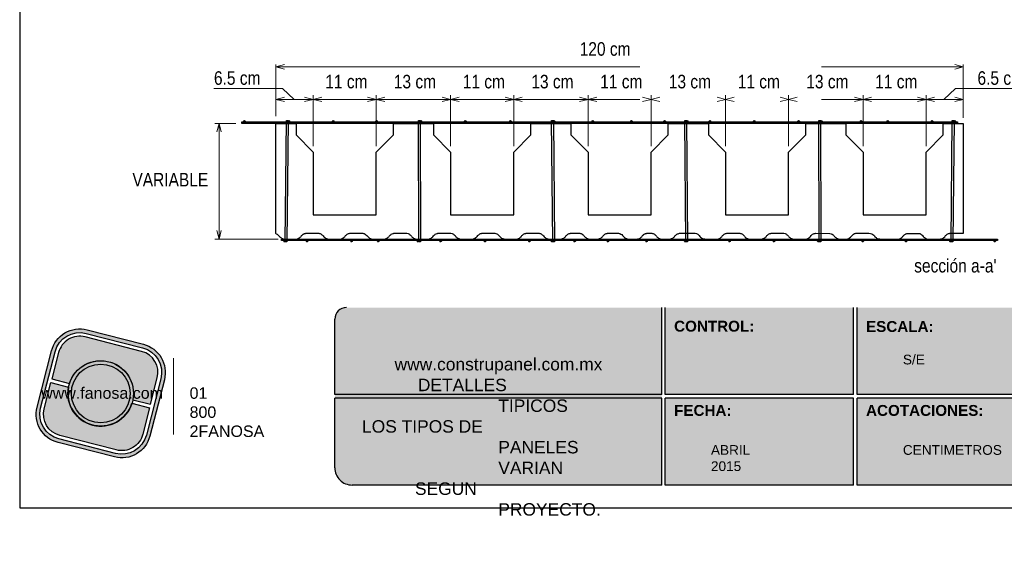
# Model space of a CAD drawing. Header units: millimetres. Extents: x 0 to 30, y 0 to 35.5.
# Tile 1 of 2: x 4 to 21.2, y 2.8 to 12.2. Entities that reach past the tile are written whole.
import ezdxf

# ---------------------------------------------------------------- set-up
doc = ezdxf.new("R2010")
doc.units = ezdxf.units.MM
doc.linetypes.add('DASHED2', pattern=[9.524999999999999, 6.35, -3.175])
for name, color, linetype in [('conector', 5, 'Continuous'), ('eps', 251, 'Continuous'), ('longitudinal', 6, 'Continuous'), ('transversal', 1, 'Continuous')]:
    doc.layers.add(name, color=color, linetype=linetype)
doc.layers.add('TEXTO', color=7, linetype='DASHED2', lineweight=0)
doc.layers.add('TEXTO CUADRO DATOS', color=251, linetype='Continuous', lineweight=0)
doc.styles.add('Erika', font='techl___.ttf', dxfattribs={"height": 0.25})
doc.styles.get("Standard").update_dxf_attribs({"font": 'arial.ttf'})

# ---------------------------------------------------------------- blocks, each defined once
blk = doc.blocks.new('LOGO GRIS')
at = {"true_color": 0xe3e3e3}
h = blk.add_hatch(color=254, dxfattribs=at)
edge = h.paths.add_edge_path()
edge.add_arc((2075.55300328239, 279.2979295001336), 0.508199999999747, 255.6007667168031, 345.6007667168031, ccw=False)
edge.add_line((2075.426625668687, 278.8056938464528), (2074.442154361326, 279.0584490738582))
edge.add_arc((2074.568531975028, 279.5506847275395), 0.5082000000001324, 165.6007667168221, 255.6007667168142, ccw=False)
edge.add_line((2074.076296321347, 279.6770623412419), (2074.329051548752, 280.661533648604))
edge.add_arc((2074.821287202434, 280.535156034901), 0.508200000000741, 75.60076671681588, 165.6007667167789, ccw=False)
edge.add_line((2074.947664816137, 281.0273916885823), (2075.932136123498, 280.7746364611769))
edge.add_arc((2075.805758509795, 280.2824008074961), 0.5081999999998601, -14.399233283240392, 75.60076671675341, ccw=False)
edge.add_line((2076.297994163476, 280.1560231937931), (2076.045238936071, 279.1715518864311))
edge = h.paths.add_edge_path(flags=16)
edge.add_arc((2075.55300328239, 279.2979295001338), 0.4446749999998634, 255.6007667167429, 345.6007667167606, ccw=False)
edge.add_line((2075.4424228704, 278.867223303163), (2074.457951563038, 279.1199785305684))
edge.add_arc((2074.568531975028, 279.5506847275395), 0.4446750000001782, 165.6007667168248, 255.60076671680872, ccw=False)
edge.add_line((2074.137825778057, 279.6612651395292), (2074.390581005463, 280.6457364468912))
edge.add_arc((2074.821287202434, 280.5351560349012), 0.4446750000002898, 75.60076671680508, 165.6007667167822, ccw=False)
edge.add_line((2074.931867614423, 280.9658622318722), (2075.916338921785, 280.7131070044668))
edge.add_arc((2075.805758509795, 280.2824008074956), 0.4446750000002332, -14.399233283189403, 75.60076671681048, ccw=False)
edge.add_line((2076.236464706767, 280.1718203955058), (2075.983709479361, 279.1873490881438))
h = blk.add_hatch(color=254, dxfattribs=at)
edge = h.paths.add_edge_path()
edge.add_line((2076.05645623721, 279.7261466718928), (2076.174935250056, 280.1876175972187))
edge.add_arc((2075.805758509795, 280.2824008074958), 0.3811499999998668, 345.60076671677, 435.6007667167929)
edge.add_line((2075.900541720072, 280.6515775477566), (2074.916070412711, 280.9043327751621))
edge.add_arc((2074.821287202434, 280.5351560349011), 0.3811500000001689, 75.6007667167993, 165.6007667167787)
edge.add_line((2074.452110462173, 280.6299392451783), (2074.333631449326, 280.1684683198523))
edge.add_line((2074.333631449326, 280.1684683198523), (2074.642133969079, 280.0892627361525))
edge.add_arc((2075.187145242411, 279.9165427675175), 0.5717249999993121, -11.21449474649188, 162.4160281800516, ccw=False)
edge.add_line((2075.747953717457, 279.8053522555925), (2076.05645623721, 279.7261466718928))
h = blk.add_hatch(color=254, dxfattribs=at)
h.paths.add_polyline_path([(2074.615420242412, 279.9165427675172, 1), (2075.758870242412, 279.9165427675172, 1)])
h.paths.add_polyline_path([(2075.699701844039, 279.9165427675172, -1), (2074.674588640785, 279.9165427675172, -1)], flags=16)
h = blk.add_hatch(color=252)
h.set_gradient(color1=(132, 132, 132), rotation=70.00000000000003, tint=1, name='SPHERICAL')
h.paths.add_polyline_path([(2075.699701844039, 279.9165427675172, 1), (2074.674588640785, 279.9165427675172, 1)])
h = blk.add_hatch(color=254, dxfattribs=at)
edge = h.paths.add_edge_path()
edge.add_arc((2075.187145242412, 279.9165427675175), 0.5717250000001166, 168.7855052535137, 342.4160281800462)
edge.add_line((2075.732156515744, 279.7438227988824), (2076.040659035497, 279.6646172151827))
edge.add_line((2076.040659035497, 279.6646172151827), (2075.922180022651, 279.2031462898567))
edge.add_arc((2075.55300328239, 279.2979295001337), 0.3811499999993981, 255.6007667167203, 345.60076671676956, ccw=False)
edge.add_line((2075.458220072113, 278.9287527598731), (2074.473748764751, 279.1815079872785))
edge.add_arc((2074.568531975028, 279.5506847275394), 0.3811500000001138, 165.6007667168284, 255.60076671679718, ccw=False)
edge.add_line((2074.199355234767, 279.6454679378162), (2074.317834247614, 280.1069388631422))
edge.add_line((2074.317834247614, 280.1069388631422), (2074.626336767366, 280.0277332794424))
at = {"color": 254, "true_color": 0xe3e3e3}
for points in [[(2076.045238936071, 279.1715518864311, -0.414213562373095), (2075.426625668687, 278.8056938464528), (2074.442154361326, 279.0584490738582, -0.414213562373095), (2074.076296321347, 279.6770623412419), (2074.329051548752, 280.661533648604, -0.414213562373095), (2074.947664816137, 281.0273916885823), (2075.932136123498, 280.7746364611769, -0.4142135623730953), (2076.297994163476, 280.1560231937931)], [(2075.983709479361, 279.1873490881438, -0.4142135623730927), (2075.4424228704, 278.867223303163), (2074.457951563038, 279.1199785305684, -0.4142135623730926), (2074.137825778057, 279.6612651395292), (2074.390581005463, 280.6457364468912, -0.414213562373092), (2074.931867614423, 280.9658622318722), (2075.916338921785, 280.7131070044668, -0.4142135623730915), (2076.236464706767, 280.1718203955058)], [(2076.05645623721, 279.7261466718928), (2076.174935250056, 280.1876175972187, 0.414213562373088), (2075.900541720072, 280.6515775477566), (2074.916070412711, 280.9043327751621, 0.4142135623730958), (2074.452110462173, 280.6299392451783), (2074.333631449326, 280.1684683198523), (2074.642133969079, 280.0892627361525, -0.9459053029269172), (2075.747953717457, 279.8053522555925)], [(2074.626336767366, 280.0277332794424, 0.9459053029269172), (2075.732156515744, 279.7438227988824), (2076.040659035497, 279.6646172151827), (2075.922180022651, 279.2031462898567, -0.4142135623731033), (2075.458220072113, 278.9287527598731), (2074.473748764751, 279.1815079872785, -0.414213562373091), (2074.199355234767, 279.6454679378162), (2074.317834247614, 280.1069388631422)]]:
    blk.add_lwpolyline(points, format="xyb", close=True, dxfattribs=at)
for radius in [0.5717249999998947, 0.5125566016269]:
    blk.add_circle((2075.187145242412, 279.9165427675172), radius, dxfattribs=at)
blk = doc.blocks.new('FANOSA')
at = {"color": 253, "true_color": 0xb3b3b3, "const_width": 0.02}
blk.add_lwpolyline([(365.3181968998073, 247.9798347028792), (365.3181968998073, 246.6427006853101)], dxfattribs=at)
at = {"color": 254}
blk.add_blockref('LOGO GRIS', (-1711.138939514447, -32.55437656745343), dxfattribs=at)
at = {"layer": 'TEXTO CUADRO DATOS', "char_height": 0.2, "width": 0.003231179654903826, "attachment_point": 1}
for s, insert in [('{\\fArial|b0|i0|c0|p34;www.fanosa.com}', (363.0082168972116, 247.4682254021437)), ('{\\fArial|b0|i0|c0|p34;01 800 2FANOSA}', (365.5993370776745, 247.4682254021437))]:
    blk.add_mtext(s, dxfattribs=dict(at, insert=insert))

msp = doc.modelspace()

# ---------------------------------------------------------------- hatches: boundary and pattern name
at = {"true_color": 0xb3b3b3}
msp.add_hatch(color=253, dxfattribs=at).paths.add_polyline_path([(15.20691551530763, 4.052734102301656), (15.20691551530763, 5.632734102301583), (15.20691551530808, 7.152734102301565), (9.70096199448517, 7.152734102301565, 0.4142135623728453), (9.500961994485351, 6.952734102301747), (9.500961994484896, 5.632734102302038), (9.500961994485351, 4.352734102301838, 0.4142135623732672), (9.800961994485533, 4.052734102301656)])
h = msp.add_hatch(color=253, dxfattribs=at)
h.paths.add_polyline_path([(18.55787490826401, 5.632734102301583), (18.55787490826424, 7.15273410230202), (15.26691551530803, 7.152734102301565), (15.26691551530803, 5.632734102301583)])
h.paths.add_polyline_path([(18.55787490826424, 5.572734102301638), (15.26691551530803, 5.572734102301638), (15.26691551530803, 4.052734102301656), (18.55787490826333, 4.052734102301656)])
h.paths.add_polyline_path([(18.61787490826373, 5.572734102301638), (18.6178749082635, 4.052734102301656), (21.60883430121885, 4.052734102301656, 0.4142135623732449), (21.90883430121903, 4.352734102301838), (21.90883430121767, 5.572734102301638)])
h.paths.add_polyline_path([(18.61787490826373, 7.152734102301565), (18.61787490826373, 5.632734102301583), (21.90883430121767, 5.632734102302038), (21.90883430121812, 6.952734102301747, 0.414213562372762), (21.7088343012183, 7.152734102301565)])

# ---------------------------------------------------------------- linework, layer by layer
at = {"color": 2}
for p, q in [((20.32264440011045, 10.39649108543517), (20.3735444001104, 10.39649108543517)), ((20.32264440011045, 10.39649108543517), (20.3735444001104, 10.39649108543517)), ((8.621877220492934, 8.326446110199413), (8.570977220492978, 8.326446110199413)), ((8.621877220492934, 8.326446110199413), (8.570977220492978, 8.326446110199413))]:
    msp.add_line(p, q, dxfattribs=at)
at = {"color": 253, "true_color": 0xb3b3b3}
for p, q in [((15.20691551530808, 5.632734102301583), (15.20691551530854, 7.152734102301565)), ((15.26691551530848, 5.632734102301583), (15.26691551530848, 7.152734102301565)), ((18.55787490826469, 5.632734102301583), (18.55787490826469, 7.152734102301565)), ((18.61787490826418, 5.632734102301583), (18.61787490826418, 7.152734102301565)), ((9.500961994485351, 5.632734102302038), (9.500961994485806, 6.952734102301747)), ((15.20691551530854, 5.632734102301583), (9.500961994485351, 5.632734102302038)), ((15.20691551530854, 5.572734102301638), (9.500961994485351, 5.572734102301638)), ((9.500961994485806, 4.352734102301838), (9.500961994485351, 5.572734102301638)), ((15.20691551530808, 4.052734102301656), (15.20691551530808, 5.572734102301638)), ((18.55787490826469, 5.632734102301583), (15.26691551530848, 5.632734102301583)), ((15.26691551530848, 4.052734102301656), (15.26691551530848, 5.572734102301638)), ((18.55787490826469, 5.572734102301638), (15.26691551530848, 5.572734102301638)), ((18.55787490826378, 4.052734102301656), (18.55787490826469, 5.572734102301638)), ((21.90883430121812, 5.632734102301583), (18.61787490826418, 5.632734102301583)), ((18.61787490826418, 4.052734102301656), (18.61787490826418, 5.572734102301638)), ((21.90883430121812, 5.572734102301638), (18.61787490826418, 5.572734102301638)), ((15.20691551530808, 4.052734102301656), (9.800961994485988, 4.052734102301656)), ((18.55787490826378, 4.052734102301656), (15.26691551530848, 4.052734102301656)), ((21.6088343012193, 4.052734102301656), (18.61787490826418, 4.052734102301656))]:
    msp.add_line(p, q, dxfattribs=at)
at = {"color": 254, "true_color": 0xe3e3e3}
msp.add_lwpolyline([(3.998231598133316, 3.652734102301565), (25.58823159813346, 3.652734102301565), (25.58823159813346, 31.59273410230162), (3.998231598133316, 31.59273410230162)], close=True, dxfattribs=at)
at = {"color": 253, "true_color": 0xb3b3b3}
for centre, radius, start, end in [((9.700961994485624, 6.952734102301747), 0.2, 90, 180), ((9.800961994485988, 4.352734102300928), 0.3, 179.9999999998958, 270.0000000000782)]:
    msp.add_arc(centre, radius, start, end, dxfattribs=at)
at = {"layer": 'conector'}
for points in [[(8.655313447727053, 10.42370187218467), (8.685313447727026, 10.42370187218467), (8.664296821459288, 8.301446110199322), (8.634296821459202, 8.301446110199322)], [(10.96021847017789, 10.42370187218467), (10.99021847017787, 10.42370187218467), (10.99399374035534, 8.301446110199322), (10.96399374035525, 8.301446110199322)], [(13.28521601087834, 10.42370187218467), (13.31521601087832, 10.42370187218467), (13.33463347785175, 8.301446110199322), (13.30463347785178, 8.301446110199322)], [(15.61044513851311, 10.42370187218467), (15.64044513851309, 10.42370187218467), (15.6591700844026, 8.301446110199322), (15.62917008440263, 8.301446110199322)], [(17.95018809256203, 10.42370187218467), (17.98018809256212, 10.42370187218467), (17.98440996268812, 8.301446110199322), (17.95440996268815, 8.301446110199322)], [(20.28033474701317, 10.42370187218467), (20.31033474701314, 10.42370187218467), (20.28920424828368, 8.301446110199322), (20.25920424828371, 8.301446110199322)]]:
    msp.add_lwpolyline(points, close=True, dxfattribs=at)
at = {"layer": 'eps'}
for p, q in [((8.472127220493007, 8.445316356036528), (8.472127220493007, 10.37149108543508)), ((8.472127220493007, 10.37149108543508), (8.8221350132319, 10.37149108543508)), ((8.8221350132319, 10.37149108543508), (8.8221350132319, 10.17148663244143)), ((10.52217286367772, 10.17148663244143), (10.52217286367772, 10.37149108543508)), ((10.52217286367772, 10.37149108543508), (11.2221884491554, 10.37149108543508)), ((11.2221884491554, 10.37149108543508), (11.2221884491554, 10.17148663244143)), ((12.92222629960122, 10.17148663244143), (12.92222629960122, 10.37149108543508)), ((12.92222629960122, 10.37149108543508), (13.62224188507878, 10.37149108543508)), ((13.62224188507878, 10.37149108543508), (13.62224188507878, 10.17148663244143)), ((15.3222797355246, 10.17148663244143), (15.3222797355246, 10.37149108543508)), ((15.3222797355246, 10.37149108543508), (16.02229532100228, 10.37149108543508)), ((16.02229532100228, 10.37149108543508), (16.02229532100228, 10.17148663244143)), ((17.72233317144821, 10.17148663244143), (17.72233317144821, 10.37149108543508)), ((17.72233317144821, 10.37149108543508), (18.42234875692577, 10.37149108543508)), ((18.42234875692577, 10.37149108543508), (18.42234875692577, 10.17148663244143)), ((20.1223866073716, 10.17148663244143), (20.1223866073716, 10.37149108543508)), ((20.1223866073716, 10.37149108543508), (20.47239440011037, 10.37149108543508)), ((20.47239440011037, 10.37149108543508), (20.47239440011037, 8.44918238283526)), ((8.8221350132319, 10.17148663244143), (9.122141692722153, 9.871479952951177)), ((10.22216618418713, 9.871479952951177), (10.52217286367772, 10.17148663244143)), ((11.2221884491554, 10.17148663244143), (11.52219512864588, 9.871479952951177)), ((12.62221962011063, 9.871479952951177), (12.92222629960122, 10.17148663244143)), ((13.62224188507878, 10.17148663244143), (13.92224856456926, 9.871479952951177)), ((15.02227305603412, 9.871479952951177), (15.3222797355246, 10.17148663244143)), ((16.02229532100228, 10.17148663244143), (16.32230200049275, 9.871479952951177)), ((17.42232649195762, 9.871479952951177), (17.72233317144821, 10.17148663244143)), ((18.42234875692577, 10.17148663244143), (18.72235543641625, 9.871479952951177)), ((19.82237992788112, 9.871479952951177), (20.1223866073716, 10.17148663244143)), ((9.122141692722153, 9.871479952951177), (9.122141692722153, 8.771455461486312)), ((10.22216618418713, 8.771455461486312), (10.22216618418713, 9.871479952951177)), ((11.52219512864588, 9.871479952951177), (11.52219512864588, 8.771455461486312)), ((12.62221962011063, 8.771455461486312), (12.62221962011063, 9.871479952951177)), ((13.92224856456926, 9.871479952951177), (13.92224856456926, 8.771455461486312)), ((15.02227305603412, 8.771455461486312), (15.02227305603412, 9.871479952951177)), ((16.32230200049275, 9.871479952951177), (16.32230200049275, 8.771455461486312)), ((17.42232649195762, 8.771455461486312), (17.42232649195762, 9.871479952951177)), ((18.72235543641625, 9.871479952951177), (18.72235543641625, 8.771455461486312)), ((19.82237992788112, 8.771455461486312), (19.82237992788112, 9.871479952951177)), ((9.122141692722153, 8.771455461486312), (10.22216618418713, 8.771455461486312)), ((11.52219512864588, 8.771455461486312), (12.62221962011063, 8.771455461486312)), ((13.92224856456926, 8.771455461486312), (15.02227305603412, 8.771455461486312)), ((16.32230200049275, 8.771455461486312), (17.42232649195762, 8.771455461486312)), ((18.72235543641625, 8.771455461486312), (19.82237992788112, 8.771455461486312))]:
    msp.add_line(p, q, dxfattribs=at)
msp.add_lwpolyline([(8.472127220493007, 8.445316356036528, -0.01244366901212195), (8.477894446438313, 8.443004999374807, -0.06239960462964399), (8.504665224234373, 8.427294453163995, -0.07267938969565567), (8.52980768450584, 8.401384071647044, 0.07267938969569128), (8.554950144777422, 8.375473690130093, 0.0726793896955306), (8.586455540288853, 8.357841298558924, 0.04840563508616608), (8.609708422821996, 8.351446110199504), (8.836926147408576, 8.351446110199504, 0.03125894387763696), (8.857387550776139, 8.358770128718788, 0.03125894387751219), (8.876776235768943, 8.36858792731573, 0.04840563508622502), (8.895896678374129, 8.38328499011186, 0.04840563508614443), (8.911834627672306, 8.401384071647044, -0.02418865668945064), (8.919365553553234, 8.410819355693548, -0.04840563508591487), (8.936977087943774, 8.427294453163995, -0.02418865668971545), (8.946893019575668, 8.434180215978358, -0.02418865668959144), (8.957427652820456, 8.440076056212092, -0.02418865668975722), (8.968482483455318, 8.444926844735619, -0.0241886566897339), (8.979954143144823, 8.448687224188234, -0.02418865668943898), (8.991735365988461, 8.451322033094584), (9.218953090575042, 8.451322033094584, -0.04840563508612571), (9.242205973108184, 8.444926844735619, -0.0484056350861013), (9.263795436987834, 8.434180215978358, -0.04840563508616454), (9.28291587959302, 8.419483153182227, -0.04024720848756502), (9.306384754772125, 8.39194878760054, 0.002857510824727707), (9.314791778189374, 8.38328499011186, 0.02418865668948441), (9.323996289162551, 8.375473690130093, 0.002857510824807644), (9.33391222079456, 8.36858792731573, 0.04840563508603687), (9.35550168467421, 8.357841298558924, 0.002857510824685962), (9.366973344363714, 8.354080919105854, 0.02418865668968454), (9.378754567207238, 8.351446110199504), (9.605972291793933, 8.351446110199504, 0.03125894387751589), (9.626433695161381, 8.358770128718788, 0.03125894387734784), (9.645822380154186, 8.36858792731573, 0.04840563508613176), (9.664942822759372, 8.38328499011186, 0.04840563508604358), (9.680880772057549, 8.401384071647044, -0.04840563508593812), (9.696818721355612, 8.419483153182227, -0.04840563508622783), (9.715939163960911, 8.434180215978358, -0.04840563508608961), (9.737528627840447, 8.444926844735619, -0.04840563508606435), (9.760781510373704, 8.451322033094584), (9.98799923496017, 8.451322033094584, -0.04840563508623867), (10.01125211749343, 8.444926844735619, -0.07267938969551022), (10.04275751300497, 8.427294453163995, -0.04855569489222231), (10.06792191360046, 8.401403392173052, 0.04877487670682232), (10.09304243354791, 8.375473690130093, 0.07267938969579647), (10.12454782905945, 8.357841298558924, 0.0484056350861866), (10.14780071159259, 8.351446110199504), (10.37501843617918, 8.351446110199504, 0.03125894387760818), (10.39547983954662, 8.358770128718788, 0.03125894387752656), (10.41486852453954, 8.36858792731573, 0.04840563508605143), (10.43398896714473, 8.38328499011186, 0.04840563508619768), (10.44992691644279, 8.401384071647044, -0.04840563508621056), (10.46586486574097, 8.419483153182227, -0.0484056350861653), (10.48498530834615, 8.434180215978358, -0.07267938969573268), (10.51804643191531, 8.448687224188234, -0.02418865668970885), (10.52982765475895, 8.451322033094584), (10.75704537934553, 8.451322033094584, -0.1005238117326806), (10.80188772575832, 8.434180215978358, -0.04840563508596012), (10.82100816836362, 8.419483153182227, -0.002278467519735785), (10.85288406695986, 8.38328499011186, 0.09703864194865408), (10.89359397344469, 8.357841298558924, 0.04840563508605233), (10.91684685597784, 8.351446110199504), (11.14406458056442, 8.351446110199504, 0.03125894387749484), (11.16452598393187, 8.358770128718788, 0.06330272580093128), (11.19383060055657, 8.375473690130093, 0.04840563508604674), (11.21144213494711, 8.39194878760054, -0.0404290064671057), (11.23491101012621, 8.419483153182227, -0.04840563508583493), (11.2540314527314, 8.434180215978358, -0.07267938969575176), (11.28709257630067, 8.448687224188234, -0.02418865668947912), (11.29887379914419, 8.451322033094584), (11.52609152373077, 8.451322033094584, -0.09703864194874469), (11.57093387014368, 8.434180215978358, -0.07267938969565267), (11.598461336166, 8.410819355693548, 0.07257609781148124), (11.63113472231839, 8.375473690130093, 0.07267938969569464), (11.66264011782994, 8.357841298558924, 0.04840563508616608), (11.68589300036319, 8.351446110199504), (11.91311072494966, 8.351446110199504, 0.03125894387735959), (11.93357212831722, 8.358770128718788, 0.03125894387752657), (11.95296081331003, 8.36858792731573, 0.04840563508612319), (11.97208125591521, 8.38328499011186, 0.04017288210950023), (11.99555013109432, 8.410819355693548, -0.04840563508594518), (12.01316166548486, 8.427294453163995, -0.0484056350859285), (12.03361223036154, 8.440076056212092, -0.0484056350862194), (12.05613872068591, 8.448687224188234, -0.02418865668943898), (12.06791994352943, 8.451322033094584), (12.29513766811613, 8.451322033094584, -0.07267938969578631), (12.32944538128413, 8.440076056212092, -0.04840563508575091), (12.34989594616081, 8.427294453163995, -0.07267938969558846), (12.37503840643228, 8.401384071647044, 0.07267938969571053), (12.40018086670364, 8.375473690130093, 0.04840563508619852), (12.42063143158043, 8.362692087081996, 0.04840563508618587), (12.4431579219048, 8.354080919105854, 0.0241886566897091), (12.45493914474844, 8.351446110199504), (12.6821568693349, 8.351446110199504, 0.03886703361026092), (12.70372364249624, 8.358389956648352, 0.03886703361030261), (12.72395589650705, 8.36858792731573, 0.04840563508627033), (12.74307633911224, 8.38328499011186, 0.02418865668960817), (12.75148336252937, 8.39194878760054, 0.000341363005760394), (12.76654521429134, 8.410819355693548, -0.04840563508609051), (12.78415674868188, 8.427294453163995, -0.04840563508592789), (12.80460731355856, 8.440076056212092, -0.0484056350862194), (12.82713380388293, 8.448687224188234, -0.02418865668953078), (12.83891502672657, 8.451322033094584), (13.06613275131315, 8.451322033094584, -0.04840563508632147), (13.08938563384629, 8.444926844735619, -0.0484056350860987), (13.11097509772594, 8.434180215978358, -0.04840563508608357), (13.13009554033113, 8.419483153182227, -0.04024720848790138), (13.15356441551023, 8.39194878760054, 0.04840563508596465), (13.17117594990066, 8.375473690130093, 0.04954697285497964), (13.19122812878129, 8.362946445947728, 0.04258428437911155), (13.21275275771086, 8.354344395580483, 0.0212824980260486), (13.22398528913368, 8.351446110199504), (13.45120301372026, 8.351446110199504, 0.05336189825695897), (13.47548957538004, 8.357524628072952, 0.02666198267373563), (13.48701023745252, 8.36246597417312, 0.04796513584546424), (13.50784261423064, 8.375489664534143, 0.04835975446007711), (13.52543129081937, 8.391955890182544, 0.0002193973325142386), (13.54047433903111, 8.410812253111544, -0.04835975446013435), (13.55806301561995, 8.4272784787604, -0.04835975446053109), (13.57848710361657, 8.440059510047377, -0.04835975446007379), (13.6009859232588, 8.448679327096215, -0.0241657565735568), (13.61275367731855, 8.451322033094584), (13.77555143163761, 8.451322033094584, -0.04840563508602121), (13.79880431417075, 8.444926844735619, -0.04840563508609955), (13.82039377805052, 8.434180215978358, -0.07267938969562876), (13.84792124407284, 8.410819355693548, 0.0001430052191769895), (13.86298309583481, 8.39194878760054, 0.04840563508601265), (13.88059463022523, 8.375473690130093, 0.0726793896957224), (13.91210002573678, 8.357841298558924, 0.04840563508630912), (13.93535290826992, 8.351446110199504), (14.09815066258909, 8.351446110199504, 0.04840563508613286), (14.12140354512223, 8.357841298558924, 0.04840563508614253), (14.142993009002, 8.36858792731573, 0.04840563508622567), (14.16211345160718, 8.38328499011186, 0.04840563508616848), (14.17805140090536, 8.401384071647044, -0.07267938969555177), (14.20319386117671, 8.427294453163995, -0.04840563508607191), (14.2236444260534, 8.440076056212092, -0.04840563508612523), (14.24617091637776, 8.448687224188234, -0.02418865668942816), (14.2579521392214, 8.451322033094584), (14.45470906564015, 8.451464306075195, -0.04840563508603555), (14.4779619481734, 8.445069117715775, -0.07267938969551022), (14.50946734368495, 8.427436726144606, -0.07267938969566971), (14.5346098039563, 8.401526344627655, 0.07267938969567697), (14.55975226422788, 8.375615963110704, 0.07267938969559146), (14.59125765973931, 8.35798357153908, 0.04840563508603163), (14.61451054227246, 8.351588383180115), (14.77730829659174, 8.351588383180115, 0.06762247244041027), (14.80535940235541, 8.356433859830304, 0.04955510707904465), (14.83110084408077, 8.36858792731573, 0.04840563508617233), (14.85022128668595, 8.38328499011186, 0.03916695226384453), (14.86615923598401, 8.401384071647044, -0.03916695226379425), (14.88209718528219, 8.419483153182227, -0.02880237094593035), (14.89123374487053, 8.42738285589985, -0.05301713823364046), (14.91180190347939, 8.439976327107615, -0.01037451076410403), (14.92280709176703, 8.444926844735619, -0.02880237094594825), (14.93424918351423, 8.448794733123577, -0.01959758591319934), (14.94605997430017, 8.451322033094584), (15.03399057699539, 8.451322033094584, -0.04840563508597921), (15.05724345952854, 8.444926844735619, -0.04840563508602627), (15.07883292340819, 8.434180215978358, -0.02418865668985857), (15.08874885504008, 8.427294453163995, -0.0241886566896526), (15.09795336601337, 8.419483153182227, -0.0006061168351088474), (15.11391325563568, 8.401403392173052, -0.0006061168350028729), (15.12982926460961, 8.38328499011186, 0.04840563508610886), (15.1489497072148, 8.36858792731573, 0.04840563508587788), (15.17053917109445, 8.357841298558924, 0.04840563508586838), (15.19379205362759, 8.351446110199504), (15.35658980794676, 8.351446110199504, 0.04835975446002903), (15.37981539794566, 8.357854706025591, 0.04835975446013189), (15.40137746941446, 8.368605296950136, 0.04835975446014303), (15.42047295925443, 8.383297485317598, 0.04835975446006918), (15.43639067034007, 8.401384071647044, -0.04835975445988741), (15.45230838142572, 8.41947065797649, -0.04835975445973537), (15.47140387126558, 8.434162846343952, -0.04612219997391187), (15.49224156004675, 8.444632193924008, -0.04612219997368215), (15.51464533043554, 8.45110425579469), (15.7883042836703, 8.451322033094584, -0.1096691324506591), (15.83564740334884, 8.434180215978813, -0.07267938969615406), (15.86317486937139, 8.410819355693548, 0.0401962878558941), (15.8866437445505, 8.38328499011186, 0.0751849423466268), (15.91846579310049, 8.361535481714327, 0.06804903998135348), (15.94613429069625, 8.352884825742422, 0.03398522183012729), (15.96059104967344, 8.351446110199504), (16.19280103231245, 8.351446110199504, 0.05470749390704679), (16.21117054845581, 8.35810430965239, 0.05470749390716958), (16.22765886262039, 8.36858792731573, 0.04840563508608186), (16.24677930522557, 8.38328499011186, 0.04840563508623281), (16.26271725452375, 8.401384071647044, -0.04840563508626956), (16.27865520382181, 8.419483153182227, -0.04840563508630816), (16.297775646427, 8.434180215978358, -0.04840563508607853), (16.31936511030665, 8.444926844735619, -0.04840563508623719), (16.34261799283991, 8.451322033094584), (16.56983571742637, 8.451322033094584, -0.04840563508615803), (16.59308859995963, 8.444926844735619, -0.04840563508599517), (16.61467806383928, 8.434180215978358, -0.07267938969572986), (16.6422055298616, 8.410819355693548, 0.0001430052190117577), (16.65726738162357, 8.39194878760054, 0.07267938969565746), (16.68479484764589, 8.36858792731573, 0.04840563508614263), (16.70638431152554, 8.357841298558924, 0.04840563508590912), (16.72963719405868, 8.351446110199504), (16.95685491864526, 8.351446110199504, 0.04840563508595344), (16.98010780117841, 8.357841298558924, 0.07267938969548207), (17.01161319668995, 8.375473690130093, 0.04840563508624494), (17.02922473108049, 8.39194878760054, -0.0001430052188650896), (17.04428658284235, 8.410819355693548, -0.04840563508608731), (17.06189811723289, 8.427294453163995, -0.0484056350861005), (17.08234868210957, 8.440076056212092, -0.04840563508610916), (17.10487517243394, 8.448687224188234, -0.02418865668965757), (17.11665639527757, 8.451322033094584), (17.33888186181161, 8.451322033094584, -0.09703864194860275), (17.38372420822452, 8.434180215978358, -0.04840563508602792), (17.40284465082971, 8.419483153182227, -0.00121223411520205), (17.43472054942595, 8.38328499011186, 0.04840563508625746), (17.45384099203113, 8.36858792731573, 0.07267938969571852), (17.4869021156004, 8.354080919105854, 0.0241886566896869), (17.49868333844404, 8.351446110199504), (17.72590106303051, 8.351446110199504, 0.07267938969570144), (17.76020877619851, 8.362692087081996, 0.07267938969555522), (17.7898638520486, 8.38328499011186, 0.04042592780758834), (17.8133327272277, 8.410819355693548, -0.07267938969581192), (17.84086019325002, 8.434180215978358, -0.07131857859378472), (17.86829523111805, 8.446860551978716, -0.07131857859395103), (17.89818782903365, 8.451322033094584), (18.14115429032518, 8.450424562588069, -0.111516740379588), (18.18523396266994, 8.434180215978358, -0.07267938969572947), (18.21276142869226, 8.410819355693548, 0.0767664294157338), (18.24555887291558, 8.375635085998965, 0.07832652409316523), (18.27694021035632, 8.357841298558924, 0.03152361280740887), (18.30019309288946, 8.351446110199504), (18.43751921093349, 8.351446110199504, 0.07267938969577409), (18.47182692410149, 8.362692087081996, 0.07267938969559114), (18.50148199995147, 8.38328499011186, 0.04840563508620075), (18.51741994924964, 8.401384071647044, -0.07267938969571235), (18.54256240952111, 8.427294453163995, -0.07267938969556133), (18.57406780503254, 8.444926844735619, -0.04840563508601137), (18.5973206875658, 8.451322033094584), (18.82453841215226, 8.451322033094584, -0.08921759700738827), (18.87357508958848, 8.44250195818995, -0.06076265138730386), (18.90722797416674, 8.419483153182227, -0.06637878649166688), (18.93041162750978, 8.391697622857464, 0.04840563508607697), (18.94853929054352, 8.375774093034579, 0.05679394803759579), (18.9706210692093, 8.36132471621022, 0.07370252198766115), (18.99817574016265, 8.353587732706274, 0.0278832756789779), (19.01244968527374, 8.35232020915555), (19.34351856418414, 8.350596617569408, 0.0655222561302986), (19.3742286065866, 8.36147729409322, 0.04602597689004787), (19.39362022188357, 8.373725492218, 0.04840563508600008), (19.41123175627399, 8.390200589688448, -0.000192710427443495), (19.42629360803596, 8.409071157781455, -0.04840563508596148), (19.44390514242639, 8.425546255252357, -0.04840563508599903), (19.46435570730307, 8.4383278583, -0.02418865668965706), (19.47541053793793, 8.443178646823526, -0.04840563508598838), (19.49866342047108, 8.449573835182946), (19.68842759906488, 8.449573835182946, -0.09928560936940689), (19.71189483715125, 8.444867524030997, -0.06633531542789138), (19.73331076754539, 8.434180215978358, -0.07988823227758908), (19.76083823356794, 8.410819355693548, 0.04028504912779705), (19.78430710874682, 8.38328499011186, 0.04840563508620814), (19.803427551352, 8.36858792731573, 0.03277932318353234), (19.81904357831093, 8.358955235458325, 0.03277932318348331), (19.83578460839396, 8.351446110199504), (20.06300233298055, 8.351446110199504, 0.0742141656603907), (20.09289493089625, 8.355907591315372, 0.06842418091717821), (20.12032996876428, 8.36858792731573, 0.06624632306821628), (20.1479072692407, 8.391904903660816, 9.873128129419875e-05), (20.16286945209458, 8.410863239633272, -0.04840901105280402), (20.18057126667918, 8.427241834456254, -0.04840499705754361), (20.20095179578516, 8.440135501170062, -0.04840563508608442), (20.22352547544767, 8.448623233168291, -0.02144099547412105), (20.2352890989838, 8.451322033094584), (20.46250682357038, 8.451322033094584, -0.1069610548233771), (20.47239440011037, 8.44918238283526)], format="xyb", dxfattribs=at)
at = {"layer": 'longitudinal', "color": 7}
for p, q in [((7.907644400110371, 10.40899108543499), (7.937644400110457, 10.40899108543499)), ((7.907644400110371, 10.40899108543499), (7.937644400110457, 10.40899108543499)), ((7.922644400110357, 10.42399108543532), (7.922644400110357, 10.39399108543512)), ((7.922644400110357, 10.42399108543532), (7.922644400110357, 10.39399108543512)), ((8.682644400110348, 10.40899108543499), (8.712644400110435, 10.40899108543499)), ((8.682644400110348, 10.40899108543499), (8.712644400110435, 10.40899108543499)), ((8.697644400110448, 10.42399108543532), (8.697644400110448, 10.39399108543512)), ((8.697644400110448, 10.42399108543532), (8.697644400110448, 10.39399108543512)), ((9.45764440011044, 10.40899108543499), (9.487644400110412, 10.40899108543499)), ((9.472644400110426, 10.42399108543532), (9.472644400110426, 10.39399108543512)), ((9.472644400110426, 10.42399108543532), (9.472644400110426, 10.39399108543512)), ((10.21264440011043, 10.40899108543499), (10.24264440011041, 10.40899108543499)), ((10.21264440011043, 10.40899108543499), (10.24264440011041, 10.40899108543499)), ((10.22764440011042, 10.42399108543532), (10.22764440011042, 10.39399108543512)), ((10.22764440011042, 10.42399108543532), (10.22764440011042, 10.39399108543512)), ((10.98764440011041, 10.40899108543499), (11.01764440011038, 10.40899108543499)), ((10.98764440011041, 10.40899108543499), (11.01764440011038, 10.40899108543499)), ((11.0026444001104, 10.42399108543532), (11.0026444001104, 10.39399108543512)), ((11.0026444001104, 10.42399108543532), (11.0026444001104, 10.39399108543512)), ((11.76264440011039, 10.40899108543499), (11.79264440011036, 10.40899108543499)), ((11.76264440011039, 10.40899108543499), (11.79264440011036, 10.40899108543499)), ((11.77764440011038, 10.42399108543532), (11.77764440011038, 10.39399108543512)), ((11.77764440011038, 10.42399108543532), (11.77764440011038, 10.39399108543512)), ((12.54989440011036, 10.40899108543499), (12.57989440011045, 10.40899108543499)), ((12.54989440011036, 10.40899108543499), (12.57989440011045, 10.40899108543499)), ((12.56489440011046, 10.42399108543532), (12.56489440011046, 10.39399108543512)), ((12.56489440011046, 10.42399108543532), (12.56489440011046, 10.39399108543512)), ((13.31264440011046, 10.40899108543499), (13.34264440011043, 10.40899108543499)), ((13.31264440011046, 10.40899108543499), (13.34264440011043, 10.40899108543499)), ((13.32764440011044, 10.42399108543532), (13.32764440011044, 10.39399108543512)), ((13.32764440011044, 10.42399108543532), (13.32764440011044, 10.39399108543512)), ((13.98764440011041, 10.40899108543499), (14.01764440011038, 10.40899108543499)), ((13.98764440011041, 10.40899108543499), (14.01764440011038, 10.40899108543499)), ((14.0026444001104, 10.42399108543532), (14.0026444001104, 10.39399108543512)), ((14.0026444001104, 10.42399108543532), (14.0026444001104, 10.39399108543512)), ((14.66264440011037, 10.40899108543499), (14.69264440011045, 10.40899108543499)), ((14.66264440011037, 10.40899108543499), (14.69264440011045, 10.40899108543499)), ((14.67764440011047, 10.42399108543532), (14.67764440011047, 10.39399108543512)), ((14.67764440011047, 10.42399108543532), (14.67764440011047, 10.39399108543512)), ((15.24264440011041, 10.40899108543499), (15.27264440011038, 10.40899108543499)), ((15.24264440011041, 10.40899108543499), (15.27264440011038, 10.40899108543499)), ((15.25764440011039, 10.42399108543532), (15.25764440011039, 10.39399108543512)), ((15.25764440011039, 10.42399108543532), (15.25764440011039, 10.39399108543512)), ((15.63764440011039, 10.40899108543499), (15.66764440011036, 10.40899108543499)), ((15.63764440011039, 10.40899108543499), (15.66764440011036, 10.40899108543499)), ((15.65264440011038, 10.42399108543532), (15.65264440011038, 10.39399108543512)), ((15.65264440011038, 10.42399108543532), (15.65264440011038, 10.39399108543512)), ((16.03264440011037, 10.40899108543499), (16.06264440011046, 10.40899108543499)), ((16.03264440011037, 10.40899108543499), (16.06264440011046, 10.40899108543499)), ((16.04764440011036, 10.42399108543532), (16.04764440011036, 10.39399108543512)), ((16.04764440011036, 10.42399108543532), (16.04764440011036, 10.39399108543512)), ((16.80764440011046, 10.40899108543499), (16.83764440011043, 10.40899108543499)), ((16.80764440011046, 10.40899108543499), (16.83764440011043, 10.40899108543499)), ((16.82264440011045, 10.42399108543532), (16.82264440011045, 10.39399108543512)), ((16.82264440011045, 10.42399108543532), (16.82264440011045, 10.39399108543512)), ((17.58264440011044, 10.40899108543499), (17.61264440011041, 10.40899108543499)), ((17.58264440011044, 10.40899108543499), (17.61264440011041, 10.40899108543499)), ((17.59764440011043, 10.42399108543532), (17.59764440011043, 10.39399108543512)), ((17.59764440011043, 10.42399108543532), (17.59764440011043, 10.39399108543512)), ((17.97764440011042, 10.40899108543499), (18.00764440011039, 10.40899108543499)), ((17.97764440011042, 10.40899108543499), (18.00764440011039, 10.40899108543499)), ((17.99264440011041, 10.42399108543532), (17.99264440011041, 10.39399108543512)), ((17.99264440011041, 10.42399108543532), (17.99264440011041, 10.39399108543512)), ((18.67264440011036, 10.40899108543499), (18.70264440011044, 10.40899108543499)), ((18.67264440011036, 10.40899108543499), (18.70264440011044, 10.40899108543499)), ((18.68764440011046, 10.42399108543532), (18.68764440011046, 10.39399108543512)), ((18.68764440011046, 10.42399108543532), (18.68764440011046, 10.39399108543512)), ((19.13764440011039, 10.40899108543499), (19.16764440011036, 10.40899108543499)), ((19.13764440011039, 10.40899108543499), (19.16764440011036, 10.40899108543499)), ((19.15264440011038, 10.42399108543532), (19.15264440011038, 10.39399108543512)), ((19.15264440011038, 10.42399108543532), (19.15264440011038, 10.39399108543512)), ((19.91264440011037, 10.40899108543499), (19.94264440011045, 10.40899108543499)), ((19.91264440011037, 10.40899108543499), (19.94264440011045, 10.40899108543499)), ((19.92764440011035, 10.42399108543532), (19.92764440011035, 10.39399108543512)), ((19.92764440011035, 10.42399108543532), (19.92764440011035, 10.39399108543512)), ((20.30764440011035, 10.40899108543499), (20.33764440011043, 10.40899108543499)), ((20.30764440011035, 10.40899108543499), (20.33764440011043, 10.40899108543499)), ((20.32264440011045, 10.42399108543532), (20.32264440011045, 10.39399108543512)), ((20.32264440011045, 10.42399108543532), (20.32264440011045, 10.39399108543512)), ((8.636877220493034, 8.313946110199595), (8.606877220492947, 8.313946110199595)), ((8.636877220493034, 8.313946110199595), (8.606877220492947, 8.313946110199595)), ((8.621877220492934, 8.298946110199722), (8.621877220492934, 8.328946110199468)), ((8.621877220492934, 8.298946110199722), (8.621877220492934, 8.328946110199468)), ((9.031877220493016, 8.313946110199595), (9.00187722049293, 8.313946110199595)), ((9.031877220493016, 8.313946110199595), (9.00187722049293, 8.313946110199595)), ((9.016877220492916, 8.298946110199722), (9.016877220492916, 8.328946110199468)), ((9.016877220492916, 8.298946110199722), (9.016877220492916, 8.328946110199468)), ((9.806877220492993, 8.313946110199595), (9.77687722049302, 8.313946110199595)), ((9.806877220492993, 8.313946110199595), (9.77687722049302, 8.313946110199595)), ((9.791877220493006, 8.298946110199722), (9.791877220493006, 8.328946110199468)), ((9.791877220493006, 8.298946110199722), (9.791877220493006, 8.328946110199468)), ((10.27187722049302, 8.313946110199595), (10.24187722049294, 8.313946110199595)), ((10.27187722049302, 8.313946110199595), (10.24187722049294, 8.313946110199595)), ((10.25687722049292, 8.298946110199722), (10.25687722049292, 8.328946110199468)), ((10.25687722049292, 8.298946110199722), (10.25687722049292, 8.328946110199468)), ((10.96687722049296, 8.313946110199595), (10.93687722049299, 8.313946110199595)), ((10.96687722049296, 8.313946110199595), (10.93687722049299, 8.313946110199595)), ((10.95187722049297, 8.298946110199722), (10.95187722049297, 8.328946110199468)), ((10.95187722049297, 8.298946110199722), (10.95187722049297, 8.328946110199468)), ((11.36187722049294, 8.313946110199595), (11.33187722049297, 8.313946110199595)), ((11.36187722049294, 8.313946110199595), (11.33187722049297, 8.313946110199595)), ((11.34687722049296, 8.298946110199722), (11.34687722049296, 8.328946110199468)), ((11.34687722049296, 8.298946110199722), (11.34687722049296, 8.328946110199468)), ((12.13687722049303, 8.313946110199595), (12.10687722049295, 8.313946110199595)), ((12.13687722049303, 8.313946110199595), (12.10687722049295, 8.313946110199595)), ((12.12187722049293, 8.298946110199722), (12.12187722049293, 8.328946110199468)), ((12.12187722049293, 8.298946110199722), (12.12187722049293, 8.328946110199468)), ((12.91187722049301, 8.313946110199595), (12.88187722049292, 8.313946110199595)), ((12.91187722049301, 8.313946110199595), (12.88187722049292, 8.313946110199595)), ((12.89687722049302, 8.298946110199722), (12.89687722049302, 8.328946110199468)), ((12.89687722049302, 8.298946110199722), (12.89687722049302, 8.328946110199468)), ((13.30687722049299, 8.313946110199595), (13.27687722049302, 8.313946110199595)), ((13.30687722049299, 8.313946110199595), (13.27687722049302, 8.313946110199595)), ((13.29187722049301, 8.298946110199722), (13.29187722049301, 8.328946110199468)), ((13.29187722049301, 8.298946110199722), (13.29187722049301, 8.328946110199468)), ((13.70187722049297, 8.313946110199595), (13.671877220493, 8.313946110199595)), ((13.70187722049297, 8.313946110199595), (13.671877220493, 8.313946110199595)), ((13.68687722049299, 8.298946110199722), (13.68687722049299, 8.328946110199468)), ((13.68687722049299, 8.298946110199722), (13.68687722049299, 8.328946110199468)), ((14.28187722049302, 8.313946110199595), (14.25187722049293, 8.313946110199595)), ((14.28187722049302, 8.313946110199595), (14.25187722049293, 8.313946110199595)), ((14.26687722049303, 8.298946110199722), (14.26687722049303, 8.328946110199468)), ((14.26687722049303, 8.298946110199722), (14.26687722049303, 8.328946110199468)), ((14.95687722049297, 8.313946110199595), (14.926877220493, 8.313946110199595)), ((14.95687722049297, 8.313946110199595), (14.926877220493, 8.313946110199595)), ((14.94187722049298, 8.298946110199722), (14.94187722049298, 8.328946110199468)), ((14.94187722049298, 8.298946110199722), (14.94187722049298, 8.328946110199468)), ((15.63187722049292, 8.313946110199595), (15.60187722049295, 8.313946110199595)), ((15.63187722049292, 8.313946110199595), (15.60187722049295, 8.313946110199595)), ((15.61687722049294, 8.298946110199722), (15.61687722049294, 8.328946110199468)), ((15.61687722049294, 8.298946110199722), (15.61687722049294, 8.328946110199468)), ((16.40687722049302, 8.313946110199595), (16.37687722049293, 8.313946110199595)), ((16.40687722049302, 8.313946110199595), (16.37687722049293, 8.313946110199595)), ((16.39187722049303, 8.298946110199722), (16.39187722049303, 8.328946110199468)), ((16.39187722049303, 8.298946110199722), (16.39187722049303, 8.328946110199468)), ((17.18187722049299, 8.313946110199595), (17.15187722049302, 8.313946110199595)), ((17.18187722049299, 8.313946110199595), (17.15187722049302, 8.313946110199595)), ((17.16687722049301, 8.298946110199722), (17.16687722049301, 8.328946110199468)), ((17.16687722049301, 8.298946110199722), (17.16687722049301, 8.328946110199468)), ((17.95687722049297, 8.313946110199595), (17.926877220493, 8.313946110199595)), ((17.95687722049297, 8.313946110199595), (17.926877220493, 8.313946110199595)), ((17.94187722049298, 8.298946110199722), (17.94187722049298, 8.328946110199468)), ((17.94187722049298, 8.298946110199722), (17.94187722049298, 8.328946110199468)), ((18.73187722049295, 8.313946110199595), (18.70187722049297, 8.313946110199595)), ((18.73187722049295, 8.313946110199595), (18.70187722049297, 8.313946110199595)), ((18.71687722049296, 8.298946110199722), (18.71687722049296, 8.328946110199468)), ((18.71687722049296, 8.298946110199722), (18.71687722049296, 8.328946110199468)), ((19.48687722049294, 8.313946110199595), (19.45687722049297, 8.313946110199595)), ((19.48687722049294, 8.313946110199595), (19.45687722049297, 8.313946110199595)), ((19.47187722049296, 8.298946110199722), (19.47187722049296, 8.328946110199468)), ((19.47187722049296, 8.298946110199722), (19.47187722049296, 8.328946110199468)), ((20.26187722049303, 8.313946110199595), (20.23187722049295, 8.313946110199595)), ((20.26187722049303, 8.313946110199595), (20.23187722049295, 8.313946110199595)), ((20.24687722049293, 8.298946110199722), (20.24687722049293, 8.328946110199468)), ((20.24687722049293, 8.298946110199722), (20.24687722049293, 8.328946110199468)), ((21.03687722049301, 8.313946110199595), (21.00687722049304, 8.313946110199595)), ((21.03687722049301, 8.313946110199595), (21.00687722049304, 8.313946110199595)), ((21.02187722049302, 8.298946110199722), (21.02187722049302, 8.328946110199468)), ((21.02187722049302, 8.298946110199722), (21.02187722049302, 8.328946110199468))]:
    msp.add_line(p, q, dxfattribs=at)
at = {"layer": 'longitudinal'}
for centre in [(7.922644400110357, 10.40899108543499), (7.922644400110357, 10.40899108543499), (8.697644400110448, 10.40899108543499), (8.697644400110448, 10.40899108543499), (9.472644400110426, 10.40899108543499), (9.472644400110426, 10.40899108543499), (10.22764440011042, 10.40899108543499), (10.22764440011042, 10.40899108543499), (11.0026444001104, 10.40899108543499), (11.0026444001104, 10.40899108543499), (11.77764440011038, 10.40899108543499), (11.77764440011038, 10.40899108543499), (12.56489440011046, 10.40899108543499), (12.56489440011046, 10.40899108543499), (13.32764440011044, 10.40899108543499), (13.32764440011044, 10.40899108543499), (14.0026444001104, 10.40899108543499), (14.0026444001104, 10.40899108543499), (14.67764440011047, 10.40899108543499), (14.67764440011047, 10.40899108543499), (15.25764440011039, 10.40899108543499), (15.25764440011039, 10.40899108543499), (15.65264440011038, 10.40899108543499), (15.65264440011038, 10.40899108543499), (16.04764440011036, 10.40899108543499), (16.04764440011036, 10.40899108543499), (16.82264440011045, 10.40899108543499), (16.82264440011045, 10.40899108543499), (17.59764440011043, 10.40899108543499), (17.59764440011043, 10.40899108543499), (17.99264440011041, 10.40899108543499), (17.99264440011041, 10.40899108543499), (18.68764440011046, 10.40899108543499), (18.68764440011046, 10.40899108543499), (19.15264440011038, 10.40899108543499), (19.15264440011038, 10.40899108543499), (19.92764440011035, 10.40899108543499), (19.92764440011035, 10.40899108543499), (20.32264440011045, 10.40899108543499), (20.32264440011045, 10.40899108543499), (8.621877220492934, 8.313946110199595), (8.621877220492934, 8.313946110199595), (9.016877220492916, 8.313946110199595), (9.016877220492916, 8.313946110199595), (9.791877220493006, 8.313946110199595), (9.791877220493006, 8.313946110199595), (10.25687722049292, 8.313946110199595), (10.25687722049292, 8.313946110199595), (10.95187722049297, 8.313946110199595), (10.95187722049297, 8.313946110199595), (11.34687722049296, 8.313946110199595), (11.34687722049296, 8.313946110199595), (12.12187722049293, 8.313946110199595), (12.12187722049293, 8.313946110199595), (12.89687722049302, 8.313946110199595), (12.89687722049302, 8.313946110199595), (13.29187722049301, 8.313946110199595), (13.29187722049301, 8.313946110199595), (13.68687722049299, 8.313946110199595), (13.68687722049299, 8.313946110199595), (14.26687722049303, 8.313946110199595), (14.26687722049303, 8.313946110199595), (14.94187722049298, 8.313946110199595), (14.94187722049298, 8.313946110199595), (15.61687722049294, 8.313946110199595), (15.61687722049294, 8.313946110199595), (16.39187722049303, 8.313946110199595), (16.39187722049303, 8.313946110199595), (17.16687722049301, 8.313946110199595), (17.16687722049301, 8.313946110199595), (17.94187722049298, 8.313946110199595), (18.71687722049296, 8.313946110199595), (18.71687722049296, 8.313946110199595), (19.47187722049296, 8.313946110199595), (19.47187722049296, 8.313946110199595), (20.24687722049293, 8.313946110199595), (21.02187722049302, 8.313946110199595), (21.02187722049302, 8.313946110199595)]:
    msp.add_circle(centre, 0.0125, dxfattribs=at)
at = {"layer": 'TEXTO'}
for p, q in [((8.472127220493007, 10.49649108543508), (8.47212722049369, 11.40164800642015)), ((8.472127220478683, 11.36166716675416), (8.621337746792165, 11.40164800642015)), ((8.472127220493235, 11.36166716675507), (20.47239440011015, 11.36166716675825)), ((8.621337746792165, 11.32168632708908), (8.472127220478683, 11.36166716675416)), ((20.32318387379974, 11.40164800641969), (20.47239440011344, 11.3616671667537)), ((20.47239440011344, 11.3616671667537), (20.32318387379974, 11.32168632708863)), ((20.47239440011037, 10.47149108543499), (20.47239440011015, 11.40164800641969)), ((20.47239440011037, 10.47149108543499), (20.47239440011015, 11.40164800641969)), ((8.472127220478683, 10.79150939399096), (8.621337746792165, 10.83149023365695)), ((8.972931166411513, 10.83149023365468), (9.122141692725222, 10.79150939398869)), ((9.122141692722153, 9.971479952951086), (9.122141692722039, 10.86611465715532)), ((9.122141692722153, 9.971479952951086), (9.122141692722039, 10.86611465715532)), ((9.271352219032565, 10.83149023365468), (9.122141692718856, 10.79150939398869)), ((10.07295565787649, 10.83149023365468), (10.2221661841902, 10.79150939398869)), ((10.22216618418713, 9.971479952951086), (10.22216618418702, 10.86611465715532)), ((10.22216618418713, 9.971479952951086), (10.22216618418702, 10.86611465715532)), ((10.37137671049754, 10.83149023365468), (10.22216618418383, 10.79150939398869)), ((11.37298460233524, 10.83149023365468), (11.52219512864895, 10.79150939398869)), ((11.52219512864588, 9.971479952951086), (11.52219512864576, 10.86611465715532)), ((11.52219512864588, 9.971479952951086), (11.52219512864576, 10.86611465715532)), ((11.67140565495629, 10.83149023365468), (11.52219512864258, 10.79150939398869)), ((12.47300909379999, 10.83149023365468), (12.6222196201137, 10.79150939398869)), ((12.62221962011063, 9.971479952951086), (12.62221962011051, 10.86611465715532)), ((12.62221962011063, 9.971479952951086), (12.62221962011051, 10.86611465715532)), ((12.77143014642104, 10.83149023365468), (12.62221962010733, 10.79150939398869)), ((13.77303803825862, 10.83149023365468), (13.92224856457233, 10.79150939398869)), ((13.92224856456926, 9.971479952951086), (13.92224856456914, 10.86611465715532)), ((13.92224856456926, 9.971479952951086), (13.92224856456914, 10.86611465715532)), ((14.07145909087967, 10.83149023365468), (13.92224856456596, 10.79150939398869)), ((14.87306252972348, 10.83149023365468), (15.02227305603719, 10.79150939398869)), ((15.02227305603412, 9.971479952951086), (15.02227305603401, 10.86611465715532)), ((15.02227305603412, 9.971479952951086), (15.02227305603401, 10.86611465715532)), ((15.17148358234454, 10.83149023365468), (15.02227305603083, 10.79150939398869)), ((16.17309147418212, 10.83149023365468), (16.32230200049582, 10.79150939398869)), ((16.32230200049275, 9.971479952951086), (16.32230200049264, 10.86611465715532)), ((16.32230200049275, 9.971479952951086), (16.32230200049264, 10.86611465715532)), ((16.47151252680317, 10.83149023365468), (16.32230200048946, 10.79150939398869)), ((17.27311596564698, 10.83149023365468), (17.42232649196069, 10.79150939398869)), ((17.42232649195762, 9.971479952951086), (17.42232649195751, 10.86611465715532)), ((17.42232649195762, 9.971479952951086), (17.42232649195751, 10.86611465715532)), ((17.57153701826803, 10.83149023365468), (17.42232649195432, 10.79150939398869)), ((18.57314491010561, 10.83149023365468), (18.72235543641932, 10.79150939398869)), ((18.72235543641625, 9.971479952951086), (18.72235543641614, 10.86611465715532)), ((18.72235543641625, 9.971479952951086), (18.72235543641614, 10.86611465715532)), ((18.87156596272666, 10.83149023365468), (18.72235543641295, 10.79150939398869)), ((19.67316940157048, 10.83149023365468), (19.82237992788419, 10.79150939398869)), ((19.82237992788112, 9.971479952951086), (19.822379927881, 10.86611465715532)), ((19.82237992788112, 9.971479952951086), (19.822379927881, 10.86611465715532)), ((19.97159045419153, 10.83149023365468), (19.82237992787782, 10.79150939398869)), ((20.32318387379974, 10.83149023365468), (20.47239440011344, 10.79150939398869)), ((8.472127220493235, 10.79150939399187), (20.47239440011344, 10.79150939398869)), ((8.621337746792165, 10.75152855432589), (8.472127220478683, 10.79150939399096)), ((9.122141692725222, 10.79150939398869), (8.972931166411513, 10.75152855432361)), ((9.122141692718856, 10.79150939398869), (9.271352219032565, 10.75152855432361)), ((10.2221661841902, 10.79150939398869), (10.07295565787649, 10.75152855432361)), ((10.22216618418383, 10.79150939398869), (10.37137671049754, 10.75152855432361)), ((11.52219512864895, 10.79150939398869), (11.37298460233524, 10.75152855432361)), ((11.52219512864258, 10.79150939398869), (11.67140565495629, 10.75152855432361)), ((12.6222196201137, 10.79150939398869), (12.47300909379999, 10.75152855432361)), ((12.62221962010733, 10.79150939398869), (12.77143014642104, 10.75152855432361)), ((13.92224856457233, 10.79150939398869), (13.77303803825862, 10.75152855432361)), ((13.92224856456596, 10.79150939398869), (14.07145909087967, 10.75152855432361)), ((15.02227305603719, 10.79150939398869), (14.87306252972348, 10.75152855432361)), ((15.02227305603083, 10.79150939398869), (15.17148358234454, 10.75152855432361)), ((16.32230200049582, 10.79150939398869), (16.17309147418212, 10.75152855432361)), ((16.32230200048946, 10.79150939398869), (16.47151252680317, 10.75152855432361)), ((17.42232649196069, 10.79150939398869), (17.27311596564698, 10.75152855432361)), ((17.42232649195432, 10.79150939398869), (17.57153701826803, 10.75152855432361)), ((18.72235543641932, 10.79150939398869), (18.57314491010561, 10.75152855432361)), ((18.72235543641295, 10.79150939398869), (18.87156596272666, 10.75152855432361)), ((19.82237992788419, 10.79150939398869), (19.67316940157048, 10.75152855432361)), ((19.82237992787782, 10.79150939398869), (19.97159045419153, 10.75152855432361)), ((20.47239440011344, 10.79150939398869), (20.32318387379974, 10.75152855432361)), ((7.773544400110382, 10.37149108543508), (7.403920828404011, 10.37149108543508)), ((7.478526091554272, 10.37149108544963), (7.438545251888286, 10.22228055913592)), ((7.478526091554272, 10.37149108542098), (7.478526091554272, 8.351446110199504)), ((7.518506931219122, 10.22228055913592), (7.478526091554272, 10.37149108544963)), ((7.43854525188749, 8.500656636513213), (7.478526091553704, 8.351446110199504)), ((7.478526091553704, 8.351446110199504), (7.518506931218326, 8.500656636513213)), ((8.512158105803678, 8.351446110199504), (7.403920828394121, 8.351446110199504)), ((8.512158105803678, 8.351446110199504), (7.403920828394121, 8.351446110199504))]:
    msp.add_line(p, q, dxfattribs=at)
at = {"layer": 'TEXTO', "linetype": 'Continuous'}
for points in [[(7.389630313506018, 10.97878242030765), (8.585107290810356, 10.97878242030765), (8.788162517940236, 10.79150939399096)], [(21.53189780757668, 10.97878242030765), (20.33642083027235, 10.97878242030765), (20.13336560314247, 10.79150939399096)]]:
    msp.add_lwpolyline(points, dxfattribs=at)
at = {"layer": 'transversal'}
for points in [[(7.873544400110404, 10.39649108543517), (20.3735444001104, 10.39649108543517), (20.3735444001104, 10.37149108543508), (7.873544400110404, 10.37149108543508)], [(7.873544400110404, 10.39649108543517), (20.3735444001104, 10.39649108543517), (20.3735444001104, 10.37149108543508), (7.873544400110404, 10.37149108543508)], [(21.07097722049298, 8.326446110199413), (8.570977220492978, 8.326446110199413), (8.570977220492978, 8.351446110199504), (21.07097722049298, 8.351446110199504)], [(21.07097722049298, 8.326446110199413), (8.570977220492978, 8.326446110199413), (8.570977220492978, 8.351446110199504), (21.07097722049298, 8.351446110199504)]]:
    msp.add_lwpolyline(points, close=True, dxfattribs=at)

# ---------------------------------------------------------------- block references
msp.add_blockref('FANOSA', (-358.6352929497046, -241.7085335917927))

# ---------------------------------------------------------------- texts
at = {"layer": 'TEXTO', "linetype": 'ByBlock', "lineweight": 0, "char_height": 0.23625, "style": 'Erika'}
for s, insert, attachment_point in [('120 cm ', (13.77477999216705, 11.79037111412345), 1), ('6.5 cm ', (7.389630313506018, 11.28243780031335), 1), ('11 cm ', (9.33335584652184, 11.22021334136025), 1), ('13 cm ', (10.53047818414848, 11.22021334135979), 1), ('11 cm ', (11.73340928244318, 11.22021334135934), 1), ('13 cm ', (12.93053162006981, 11.22021334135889), 1), ('11 cm ', (14.13346271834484, 11.22021334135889), 1), ('13 cm ', (15.33058505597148, 11.22021334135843), 1), ('11 cm ', (16.53351615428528, 11.22021334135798), 1), ('13 cm ', (17.73063849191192, 11.22021334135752), 1), ('11 cm ', (18.93356959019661, 11.22021334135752), 1), ('6.5 cm ', (21.53189780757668, 11.28243780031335), 3), ('VARIABLE', (7.289526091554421, 9.506025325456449), 3), ("sección a-a'", (21.05079871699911, 8.00309559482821), 3)]:
    msp.add_mtext(s, dxfattribs=dict(at, insert=insert, attachment_point=attachment_point))
at = {"layer": 'TEXTO CUADRO DATOS', "attachment_point": 1}
for s, insert, char_height, width in [('{\\fArial|b1|i0|c0|p34;CONTROL:}', (15.42291751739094, 6.923072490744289), 0.19, 0.003231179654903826), ('{\\fArial|b1|i0|c0|p34;ESCALA:}', (18.77387691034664, 6.917615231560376), 0.19, 0.003231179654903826), ('\\pi-1.8111;www.construpanel.com.mx\\P\\pi-1.4048;DETALLES TIPICOS\\P\\pi-2.3799;LOS TIPOS DE PANELES VARIAN\\P\\pi-1.4548;SEGUN PROYECTO.', (12.35393875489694, 6.272602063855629), 0.2174175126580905, 0.003697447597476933), ('{\\fArial|b0|i0|c0|p34;S/E}', (19.4173819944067, 6.330397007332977), 0.17, 0.003231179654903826), ('{\\fArial|b1|i0|c0|p34;FECHA:}', (15.42291751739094, 5.451268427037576), 0.19, 0.003231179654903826), ('{\\fArial|b1|i0|c0|p34;ACOTACIONES:}', (18.77387691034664, 5.451268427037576), 0.19, 0.003231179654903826), ('{\\fArial|b0|i0|c0|p34;ABRIL 2015}', (16.06642260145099, 4.750397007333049), 0.17, 0.003231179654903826), ('{\\fArial|b0|i0|c0|p34;CENTIMETROS}', (19.4173819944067, 4.750397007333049), 0.17, 0.003231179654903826)]:
    msp.add_mtext(s, dxfattribs=dict(at, insert=insert, char_height=char_height, width=width))

doc.saveas('drawing.dxf')
